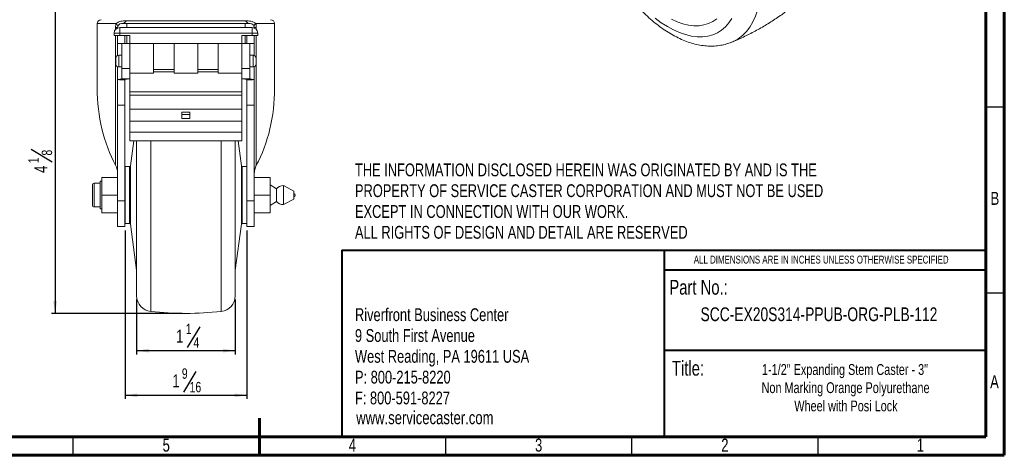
# Model space of a CAD drawing. Header units: inches. Extents: x 0.6 to 16.3, y 0.2 to 11.5.
# Tile 4 of 8: x 5.9 to 16.3, y 0.2 to 4.8. Entities that reach past the tile are written whole.
import ezdxf

# ---------------------------------------------------------------- set-up
doc = ezdxf.new("R2010")
doc.units = ezdxf.units.IN
doc.header["$MEASUREMENT"] = 0
doc.layers.add('FORMAT', color=7, linetype='Continuous')
doc.styles.add('SLDTEXTSTYLE0', font='TXT', dxfattribs={"width": 0.75})
doc.dimstyles.new('SLDDIMSTYLE0', dxfattribs={"dimtxt": 0.137795, "dimasz": 0.13, "dimexe": 0, "dimexo": 0.0625, "dimgap": 0.034449, "dimtad": 1, "dimdec": 6, "dimlfac": 1.2, "dimrnd": 1e-09, "dimzin": 12, "dimdsep": 46, "dimlunit": 5, "dimtxsty": 'SLDTEXTSTYLE0', "dimsah": 1, "dimcen": 0.09, "dimadec": 0, "dimazin": 3, "dimtfac": 1, "dimtofl": 0, "dimtmove": 0, "dimatfit": 3, "dimfxl": 0, "dimfrac": 2, "dimtolj": 1, "dimtzin": 12, "dimarcsym": 0})

# ---------------------------------------------------------------- blocks, each defined once
blk = doc.blocks.new('SW_NOTE_0')
at = {"layer": 'FORMAT', "color": 0, "char_height": 0.13542, "attachment_point": 1, "style": 'SLDTEXTSTYLE0'}
for s, insert in [('Riverfront Business Center', (0, 0.175)), ('9 South First Avenue', (0, -0.045)), ('West Reading, PA 19611 USA', (0, -0.265)), ('P: 800-215-8220', (0, -0.485)), ('F: 800-591-8227', (0, -0.705))]:
    blk.add_mtext(s, dxfattribs=dict(at, insert=insert))
blk = doc.blocks.new('SW_NOTE_1')
at = {"layer": 'FORMAT', "color": 0, "char_height": 0.11458, "attachment_point": 2, "style": 'SLDTEXTSTYLE0'}
for s, insert in [('1-1/2" Expanding Stem Caster - 3"', (1.212, 0.148)), ('Non Marking Orange Polyurethane', (1.218, -0.044)), ('Wheel with Posi Lock', (1.222, -0.237))]:
    blk.add_mtext(s, dxfattribs=dict(at, insert=insert))
blk = doc.blocks.new('SW_NOTE_2')
at = {"layer": 'FORMAT', "color": 0, "char_height": 0.13542, "attachment_point": 1, "style": 'SLDTEXTSTYLE0'}
for s, insert in [('THE INFORMATION DISCLOSED HEREIN WAS ORIGINATED BY AND IS THE', (0, 0.175)), ('PROPERTY OF SERVICE CASTER CORPORATION AND MUST NOT BE USED', (0, -0.045)), ('EXCEPT IN CONNECTION WITH OUR WORK.', (0, -0.265)), ('ALL RIGHTS OF DESIGN AND DETAIL ARE RESERVED', (0, -0.485))]:
    blk.add_mtext(s, dxfattribs=dict(at, insert=insert))
blk = doc.blocks.new('_D_4')
at = {"layer": 'FORMAT'}
for p, q in [((6.919, 5.135), (6.265, 5.135)), ((6.304, 5.135), (6.304, 1.697)), ((6.051, 3.431), (6.272, 3.299)), ((7.648, 1.697), (6.265, 1.697))]:
    blk.add_line(p, q, dxfattribs=at)
for points in [[(6.304, 5.135), (6.284, 5.005), (6.324, 5.005)], [(6.304, 1.697), (6.324, 1.827), (6.284, 1.827)]]:
    blk.add_solid(points, dxfattribs=at)
at = {"layer": 'FORMAT', "attachment_point": 1, "rotation": 90, "style": 'SLDTEXTSTYLE0'}
for s, insert, char_height in [('8', (6.162, 3.365), 0.11), ('1', (6.02, 3.284), 0.11), ('4', (6.083, 3.182), 0.138)]:
    blk.add_mtext(s, dxfattribs=dict(at, insert=insert, char_height=char_height))
blk = doc.blocks.new('_D_5')
at = {"layer": 'FORMAT'}
for p, q in [((7.166, 1.843), (7.166, 1.264)), ((8.208, 1.843), (8.208, 1.264)), ((7.833, 1.556), (7.7, 1.336)), ((7.166, 1.303), (8.208, 1.303))]:
    blk.add_line(p, q, dxfattribs=at)
for points in [[(7.166, 1.303), (7.296, 1.283), (7.296, 1.323)], [(8.208, 1.303), (8.078, 1.323), (8.078, 1.283)]]:
    blk.add_solid(points, dxfattribs=at)
at = {"layer": 'FORMAT', "attachment_point": 1, "style": 'SLDTEXTSTYLE0'}
for s, insert, char_height in [('1', (7.685, 1.588), 0.11), ('1', (7.583, 1.525), 0.138), ('4', (7.767, 1.445), 0.11)]:
    blk.add_mtext(s, dxfattribs=dict(at, insert=insert, char_height=char_height))
blk = doc.blocks.new('_D_6')
at = {"layer": 'FORMAT'}
for p, q in [((7.043, 2.574), (7.043, 0.792)), ((8.331, 2.574), (8.331, 0.792)), ((7.792, 1.084), (7.66, 0.863)), ((7.043, 0.831), (8.331, 0.831))]:
    blk.add_line(p, q, dxfattribs=at)
for points in [[(7.043, 0.831), (7.173, 0.811), (7.173, 0.851)], [(8.331, 0.831), (8.201, 0.851), (8.201, 0.811)]]:
    blk.add_solid(points, dxfattribs=at)
at = {"layer": 'FORMAT', "attachment_point": 1, "style": 'SLDTEXTSTYLE0'}
for s, insert, char_height in [('1', (7.543, 1.052), 0.138), ('9', (7.644, 1.116), 0.11), ('16', (7.726, 0.973), 0.1102)]:
    blk.add_mtext(s, dxfattribs=dict(at, insert=insert, char_height=char_height))

msp = doc.modelspace()

# ---------------------------------------------------------------- linework, layer by layer
at = {"color": 7, "linetype": 'Continuous', "lineweight": 60}
for p, q in [((16.33858268, 11.49606299), (16.33858268, 0.19685039)), ((16.14173228, 11.2992126), (16.14173228, 0.39370079)), ((16.14173228, 2.56889764), (16.14173228, 0.39370079)), ((8.46456693, 0.19685039), (8.46456693, 0.59055118)), ((16.14173228, 0.39370079), (0.78740157, 0.39370079)), ((16.14173228, 0.39370079), (8.77165354, 0.39370079)), ((16.33858268, 0.19685039), (0.59055118, 0.19685039))]:
    msp.add_line(p, q, dxfattribs=at)
at = {"color": 7, "linetype": 'Continuous', "lineweight": 15}
for p, q in [((7.05595252, 4.78932013), (8.31814235, 4.78932013)), ((6.74954746, 4.75955826), (6.74954746, 4.07671157)), ((6.94304744, 4.7178916), (6.96454743, 4.7178916)), ((6.96454743, 4.7178916), (6.96454743, 4.71354995)), ((6.98663077, 4.7178916), (6.98663077, 4.65955817)), ((6.98663077, 4.7178916), (8.3874641, 4.7178916)), ((7.06204743, 4.75955826), (7.00621409, 4.75955826)), ((7.06204743, 4.7178916), (7.06204743, 4.75955826)), ((7.06204743, 4.75955826), (8.31204744, 4.75955826)), ((8.31204744, 4.7178916), (8.31204744, 4.75955826)), ((8.36788078, 4.75955826), (8.31204744, 4.75955826)), ((8.3874641, 4.65955817), (8.3874641, 4.7178916)), ((8.40954745, 4.7178916), (8.40954745, 4.71354995)), ((8.40954745, 4.7178916), (8.43104743, 4.7178916)), ((8.62454742, 4.07671157), (8.62454742, 4.75955826)), ((6.92829741, 4.63455815), (6.92829741, 4.65955817)), ((6.98663077, 4.65955817), (6.92829741, 4.65955817)), ((6.98663077, 4.63455815), (6.92829741, 4.63455815)), ((6.96454743, 4.63455815), (6.96454743, 4.55122482)), ((6.98663077, 4.65955817), (6.98663077, 4.63455815)), ((6.98663077, 4.65955817), (8.3874641, 4.65955817)), ((6.98663077, 4.63455815), (7.09496412, 4.63455815)), ((7.04267244, 4.55122482), (7.04267244, 4.63455815)), ((7.06204743, 4.55122482), (7.06204743, 4.63455815)), ((7.09496412, 4.55122482), (7.09496412, 4.63455815)), ((8.27913075, 4.55122482), (8.27913075, 4.63455815)), ((8.3874641, 4.63455815), (8.27913075, 4.63455815)), ((8.31204744, 4.55122482), (8.31204744, 4.63455815)), ((8.33142244, 4.63455815), (8.33142244, 4.55122482)), ((8.44579747, 4.65955817), (8.3874641, 4.65955817)), ((8.3874641, 4.63455815), (8.3874641, 4.65955817)), ((8.44579747, 4.63455815), (8.3874641, 4.63455815)), ((8.40954745, 4.63455815), (8.40954745, 4.55122482)), ((8.44579747, 4.65955817), (8.44579747, 4.63455815)), ((6.96454743, 4.42344199), (6.96454743, 4.55122482)), ((6.96454743, 4.55122482), (7.01121408, 4.55122482)), ((7.01121408, 4.55122482), (7.09454741, 4.55122482)), ((7.09454741, 4.28370082), (7.09454741, 4.55122482)), ((7.09496412, 4.55122482), (7.09454741, 4.55122482)), ((7.3449641, 4.55122482), (7.09496412, 4.55122482)), ((7.09496412, 4.55122482), (7.09496412, 4.23455828)), ((7.3449641, 4.55122482), (7.56204744, 4.55122482)), ((7.3449641, 4.55122482), (7.3449641, 4.23455828)), ((7.56204744, 4.55122482), (7.81204743, 4.55122482)), ((7.56204744, 4.23455828), (7.56204744, 4.55122482)), ((7.81204743, 4.55122482), (8.02913077, 4.55122482)), ((7.81204743, 4.23455828), (7.81204743, 4.55122482)), ((8.27913075, 4.55122482), (8.02913077, 4.55122482)), ((8.02913077, 4.23455828), (8.02913077, 4.55122482)), ((8.27913075, 4.23455828), (8.27913075, 4.55122482)), ((8.27954746, 4.55122482), (8.27913075, 4.55122482)), ((8.27954746, 4.55122482), (8.36288079, 4.55122482)), ((8.27954746, 4.55122482), (8.27954746, 4.28370082)), ((8.40954745, 4.55122482), (8.36288079, 4.55122482)), ((8.40954745, 4.42344199), (8.40954745, 4.55122482)), ((13.45719839, 4.56379292), (13.45419815, 4.56256421)), ((6.94454746, 4.3637249), (6.94454746, 4.39289155)), ((7.01121408, 4.42622483), (6.97788074, 4.42622483)), ((8.39621413, 4.42622483), (8.36288079, 4.42622483)), ((8.42954742, 4.39289155), (8.42954742, 4.33455812)), ((6.94454746, 4.33455812), (6.94454746, 4.3637249)), ((6.96454743, 4.16779907), (6.96454743, 4.30400781)), ((6.97788074, 4.30122484), (7.01121408, 4.30122484)), ((7.01121408, 4.28370082), (7.09454741, 4.28370082)), ((7.01121408, 4.17622498), (7.01121408, 4.28370082)), ((7.09454741, 4.28370082), (7.09454741, 4.17622498)), ((7.09496412, 4.27539152), (7.09454741, 4.27539152)), ((7.56204744, 4.27539152), (7.3449641, 4.27539152)), ((8.02913077, 4.27539152), (7.81204743, 4.27539152)), ((8.27954746, 4.27539152), (8.27913075, 4.27539152)), ((8.27954746, 4.28370082), (8.36288079, 4.28370082)), ((8.27954746, 4.17622498), (8.27954746, 4.28370082)), ((8.36288079, 4.30122484), (8.39621413, 4.30122484)), ((8.36288079, 4.28370082), (8.36288079, 4.17622498)), ((8.40954745, 4.16779907), (8.40954745, 4.30400781)), ((7.01121408, 4.17622498), (6.96454743, 4.16779907)), ((7.04267244, 4.16779907), (6.96454743, 4.16779907)), ((6.96454743, 3.89806728), (6.96454743, 4.16779907)), ((7.09454741, 4.17622498), (7.01121408, 4.17622498)), ((7.04267244, 4.16865731), (7.0889486, 4.17622498)), ((7.04267244, 4.16779907), (7.04267244, 4.16865731)), ((7.04267244, 4.16322802), (7.04267244, 4.16779907)), ((7.3449641, 4.23455828), (7.09496412, 4.23455828)), ((7.09538077, 4.0389341), (7.09538077, 4.23455828)), ((7.56204744, 4.23455828), (7.81204743, 4.23455828)), ((8.27913075, 4.23455828), (8.02913077, 4.23455828)), ((8.2787141, 4.0389341), (8.2787141, 4.23455828)), ((8.36288079, 4.17622498), (8.27954746, 4.17622498)), ((8.28514628, 4.17622498), (8.33142244, 4.16865731)), ((8.33142244, 4.16779907), (8.33142244, 4.16865731)), ((8.33142244, 4.16779907), (8.40954745, 4.16779907)), ((8.33142244, 4.16322802), (8.33142244, 4.16779907)), ((8.36288079, 4.17622498), (8.40954745, 4.16779907)), ((8.40954745, 4.16779907), (8.40954745, 3.89806728)), ((7.04267244, 4.16322802), (7.04267244, 3.89806728)), ((8.33142244, 3.89806728), (8.33142244, 4.16322802)), ((7.09538077, 4.0389341), (8.2787141, 4.0389341)), ((7.09538077, 4.00388214), (7.09538077, 4.0389341)), ((7.09538077, 4.00388214), (8.2787141, 4.00388214)), ((7.09538077, 3.8539001), (7.09538077, 4.00388214)), ((8.2787141, 4.00388214), (8.2787141, 4.0389341)), ((8.2787141, 3.8539001), (8.2787141, 4.00388214)), ((7.04267244, 3.89806728), (6.96454743, 3.89806728)), ((6.96454743, 2.88756762), (6.96454743, 3.89806728)), ((7.04267244, 3.89806728), (7.04267244, 2.88756762)), ((7.09538077, 3.8539001), (8.2787141, 3.8539001)), ((7.09538077, 3.72928425), (7.09538077, 3.8539001)), ((8.2787141, 3.72928425), (8.2787141, 3.8539001)), ((8.40954745, 3.89806728), (8.33142244, 3.89806728)), ((8.33142244, 2.88756762), (8.33142244, 3.89806728)), ((8.40954745, 3.89806728), (8.40954745, 2.88756762)), ((7.64538077, 3.82490981), (7.64538077, 3.75827454)), ((7.7287141, 3.82490981), (7.64538077, 3.82490981)), ((7.7287141, 3.79988901), (7.64538077, 3.79988901)), ((7.64538077, 3.75827454), (7.7287141, 3.75827454)), ((7.7287141, 3.75827454), (7.7287141, 3.82490981)), ((7.09538077, 3.61304102), (7.09538077, 3.72928425)), ((7.09538077, 3.72928425), (8.2787141, 3.72928425)), ((8.2787141, 3.61304102), (8.2787141, 3.72928425)), ((7.09538077, 3.61304102), (8.2787141, 3.61304102)), ((7.09538077, 3.52049688), (7.09538077, 3.61304102)), ((8.2787141, 3.52049688), (8.2787141, 3.61304102)), ((7.09538077, 3.52049688), (8.2787141, 3.52049688)), ((7.13608495, 3.52049688), (7.09949894, 3.25550188)), ((7.16621409, 3.00330877), (7.16621409, 3.52049688)), ((8.20788079, 3.52049688), (8.20788079, 3.00330877)), ((8.27459593, 3.25550188), (8.23800993, 3.52049688)), ((7.0912439, 3.24830821), (7.0443391, 3.24830821)), ((8.32975577, 3.24830821), (8.28285097, 3.24830821)), ((6.79788078, 2.94705811), (6.79788078, 3.13455828)), ((6.79788078, 3.13455828), (6.96454743, 3.13455828)), ((8.5762141, 3.13455828), (8.40954745, 3.13455828)), ((8.5762141, 2.94705811), (8.5762141, 3.13455828)), ((6.69788075, 2.94705811), (6.69788075, 3.05122495)), ((6.78121407, 3.07205822), (6.71871408, 3.07205822)), ((6.79788078, 3.09289149), (6.78121407, 3.09289149)), ((6.78121407, 3.09289149), (6.78121407, 2.80122497)), ((8.64288078, 3.01372492), (8.5762141, 3.05531128)), ((8.82621408, 2.98872489), (8.71741641, 3.0470582)), ((8.71741641, 2.94705811), (8.71741641, 3.0470582)), ((6.69788075, 2.84289151), (6.69788075, 2.94705811)), ((6.79788078, 2.94705811), (6.96454743, 2.94705811)), ((6.79788078, 2.75955819), (6.79788078, 2.94705811)), ((7.16621409, 1.88265149), (7.16621409, 3.00330877)), ((8.20788079, 3.00330877), (8.20788079, 1.88265149)), ((8.5762141, 2.94705811), (8.40954745, 2.94705811)), ((8.5762141, 2.75955819), (8.5762141, 2.94705811)), ((8.64288078, 2.94705811), (8.64288078, 3.01372492)), ((8.64288078, 2.88039155), (8.64288078, 2.94705811)), ((8.71741641, 2.84705826), (8.71741641, 2.94705811)), ((8.82621408, 2.94705811), (8.82621408, 2.98872489)), ((8.82621408, 2.90539157), (8.82621408, 2.94705811)), ((6.71871408, 2.82205824), (6.78121407, 2.82205824)), ((7.04267244, 2.88756762), (6.96454743, 2.88756762)), ((6.96454743, 2.88756762), (6.96454743, 2.6137248)), ((7.04267244, 2.88756762), (7.04267244, 2.6137248)), ((8.40954745, 2.88756762), (8.33142244, 2.88756762)), ((8.33142244, 2.6137248), (8.33142244, 2.88756762)), ((8.40954745, 2.6137248), (8.40954745, 2.88756762)), ((8.5762141, 2.83880494), (8.64288078, 2.88039155)), ((8.71741641, 2.84705826), (8.82621408, 2.90539157)), ((6.78121407, 2.80122497), (6.79788078, 2.80122497)), ((6.79788078, 2.75955819), (6.96454743, 2.75955819)), ((8.5762141, 2.75955819), (8.40954745, 2.75955819)), ((6.96454743, 2.6137248), (7.04267244, 2.6137248)), ((7.0443391, 2.64580826), (7.0912439, 2.64580826)), ((7.09949894, 2.63861458), (7.16621409, 2.15539163)), ((8.20788079, 2.15539163), (8.27459593, 2.63861458)), ((8.28285097, 2.64580826), (8.32975577, 2.64580826)), ((8.33142244, 2.6137248), (8.40954745, 2.6137248))]:
    msp.add_line(p, q, dxfattribs=at)
at = {"color": 8, "linetype": 'Continuous', "lineweight": 15}
for p, q in [((6.9485186, 4.75955826), (6.74954746, 4.75955826)), ((6.94304744, 4.69833028), (6.94304744, 4.7178916)), ((8.62454742, 4.75955826), (8.42557628, 4.75955826)), ((8.43104743, 4.7178916), (8.43104743, 4.69833028)), ((6.94304744, 3.26207834), (6.94304744, 4.63455815)), ((8.43104743, 4.63455815), (8.43104743, 3.26207834)), ((6.97788074, 4.42622483), (6.97788074, 4.3637249)), ((8.39621413, 4.30122484), (8.39621413, 4.42622483)), ((6.97788074, 4.3637249), (6.97788074, 4.30122484)), ((7.3449641, 4.2512248), (7.56204744, 4.2512248)), ((7.81204743, 4.2512248), (8.02913077, 4.2512248)), ((7.31511808, 3.52049688), (7.31511808, 1.71693425)), ((8.05897679, 3.01206638), (8.05897679, 3.52049688)), ((7.0443391, 3.24830821), (7.0443391, 2.64580826)), ((7.0912439, 2.96297835), (7.0912439, 3.24830821)), ((7.09949894, 3.25550188), (7.09949894, 2.63861458)), ((8.27459593, 2.96335845), (8.27459593, 3.25550188)), ((8.28285097, 3.24830821), (8.28285097, 2.96297835)), ((8.32975577, 2.96297835), (8.32975577, 3.24830821)), ((6.71871408, 3.07205822), (6.71871408, 2.94705811)), ((6.71871408, 2.94705811), (6.71871408, 2.82205824)), ((7.0912439, 2.64580826), (7.0912439, 2.96297835)), ((8.05897679, 1.71693425), (8.05897679, 3.01206638)), ((8.27459593, 2.63861458), (8.27459593, 2.96335845)), ((8.28285097, 2.96297835), (8.28285097, 2.64580826)), ((8.32975577, 2.64580826), (8.32975577, 2.96297835))]:
    msp.add_line(p, q, dxfattribs=at)
at = {"color": 7, "linetype": 'Continuous', "lineweight": 30}
for p, q in [((16.33858268, 3.87795276), (16.14173228, 3.87795276)), ((16.33858268, 1.90944882), (16.14173228, 1.90944882)), ((6.49606299, 0.19685039), (6.49606299, 0.39370079)), ((10.43307087, 0.19685039), (10.43307087, 0.39370079)), ((12.4015748, 0.19685039), (12.4015748, 0.39370079)), ((14.37007874, 0.19685039), (14.37007874, 0.39370079))]:
    msp.add_line(p, q, dxfattribs=at)
at = {"color": 7, "linetype": 'Continuous', "lineweight": 40}
for p, q in [((9.33591247, 2.36343871), (16.14173228, 2.36343871)), ((9.33591247, 2.36343871), (9.33591247, 0.39370079)), ((12.74360818, 2.36343871), (12.74360818, 0.39370079)), ((12.74360818, 2.1586001), (16.14173228, 2.1586001)), ((12.74360818, 1.30774736), (16.14173228, 1.30774736))]:
    msp.add_line(p, q, dxfattribs=at)
at = {"color": 8, "linetype": 'Continuous', "lineweight": 15, "flags": 128}
for points in [[(13.69657236, 5.56548932), (13.69995905, 5.55375216), (13.72297638, 5.46406616), (13.74059546, 5.37560548), (13.75270201, 5.28894381), (13.75921753, 5.20464319), (13.76009975, 5.12325035), (13.75534296, 5.04529314), (13.74497801, 4.97127716), (13.72907211, 4.90168241), (13.70772843, 4.83696026), (13.68108538, 4.77753045), (13.64931575, 4.7237784), (13.61262559, 4.67605271), (13.57125284, 4.63466291), (13.52546583, 4.59987743), (13.47556149, 4.57192186), (13.45719839, 4.56379292)], [(12.64773605, 4.81715123), (12.71185658, 4.76964129), (12.77652094, 4.72822142), (12.8412504, 4.69319827), (12.90556572, 4.66483115), (12.96899073, 4.64333008), (13.03105586, 4.62885425), (13.09130159, 4.62151082), (13.14928189, 4.62135417), (13.20456749, 4.62838545), (13.25674907, 4.64255262), (13.30544031, 4.66375077), (13.35028071, 4.69182297), (13.39093828, 4.72656138), (13.42711201, 4.76770881), (13.45853409, 4.81496061)]]:
    msp.add_lwpolyline(points, dxfattribs=at)
at = {"color": 7, "linetype": 'Continuous', "lineweight": 15, "flags": 128}
for points in [[(12.82034587, 4.80755662), (12.88127681, 4.77937558), (12.94138903, 4.75812942), (13.00016965, 4.74399942), (13.0571172, 4.73710611), (13.11174581, 4.73750832), (13.16358941, 4.74520261), (13.21220568, 4.76012334), (13.25717986, 4.7821432), (13.29812824, 4.81107434)], [(12.82034587, 4.80755662), (12.88127681, 4.77937558), (12.94138903, 4.75812942), (13.00016965, 4.74399942), (13.0571172, 4.73710611), (13.11174581, 4.73750832), (13.16358941, 4.74520261), (13.21220568, 4.76012334), (13.25717986, 4.7821432), (13.29812824, 4.81107434)], [(7.0443391, 3.24830821), (7.04271338, 3.2481481), (7.04267244, 3.24813979)], [(8.33142244, 3.24813979), (8.33138149, 3.2481481), (8.32975577, 3.24830821)], [(7.04267244, 2.64597668), (7.04271338, 2.64596836), (7.0443391, 2.64580826)], [(8.32975577, 2.64580826), (8.33138149, 2.64596836), (8.33142244, 2.64597668)]]:
    msp.add_lwpolyline(points, dxfattribs=at)
at = {"color": 7, "linetype": 'Continuous', "lineweight": 15}
for centre, radius, start, end in [((6.7912141, 4.7595582), 0.04166667, 90, 180), ((7.00281452, 4.82168237), 0.06221706, 273.132233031, 328.657640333), ((8.37128036, 4.82168237), 0.06221706, 211.342359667, 266.867766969), ((8.58288077, 4.7595582), 0.04166667, 0, 90), ((6.98663077, 4.6595582), 0.05833333, 90, 180), ((6.93336288, 4.73032801), 0.03292572, 359.074650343, 62.593518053), ((7.0062141, 4.71789154), 0.04166667, 90, 180), ((8.36788077, 4.71789154), 0.04166667, 0, 90), ((8.3874641, 4.6595582), 0.05833333, 0, 90), ((8.440732, 4.73032801), 0.03292572, 117.406481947, 180.925349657), ((6.97788077, 4.39289154), 0.03333333, 90, 180), ((8.3962141, 4.39289154), 0.03333333, 360, 90), ((6.97788077, 4.3345582), 0.03333333, 180, 270), ((8.3962141, 4.3345582), 0.03333333, 270, 0), ((7.09124391, 3.25664154), 0.00833333, 270, 352.13927414), ((8.28285096, 3.25664154), 0.00833333, 187.86072586, 270), ((6.7187141, 3.05122487), 0.02083333, 90, 180), ((8.71741637, 2.9470582), 0.1, 90, 138.189685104), ((8.8262141, 2.9470582), 0.01659717, 0, 90), ((8.8262141, 2.9470582), 0.01659717, 270, 0), ((6.7187141, 2.84289154), 0.02083333, 180, 270), ((8.71741637, 2.9470582), 0.1, 221.810314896, 270), ((7.09124391, 2.63747487), 0.00833333, 7.86072586, 90), ((8.28285096, 2.63747487), 0.00833333, 90, 172.13927414), ((7.33288077, 1.88265163), 0.16666667, 180, 263.882017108), ((8.0412141, 1.88265163), 0.16666667, 276.117982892, 0), ((7.68704744, 5.18685737), 3.48979917, 263.882017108, 276.117982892)]:
    msp.add_arc(centre, radius, start, end, dxfattribs=at)
for centre, major_axis, ratio, start_param, end_param in [((6.63702332, 3.7595582), (1.63690476, 0), 0.2545454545, 1.3203723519, 1.3693491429), ((8.73707155, 3.7595582), (1.63690476, 0), 0.2545454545, 1.7722435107, 1.8212203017), ((7.68704744, 4.07671157), (0, 1.33888876), 0.7002075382, 1.5707963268, 2.2248895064), ((7.68704744, 4.07671157), (0, 1.33888876), 0.7002075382, 4.0582958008, 4.7123889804), ((6.86038077, 3.1715635), (0, 0.14876542), 0.7002075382, 4.7123889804, 5.36648216), ((8.5137141, 3.1715635), (0, 0.14876542), 0.7002075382, 0.9167031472, 1.5707963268)]:
    msp.add_ellipse(centre, major_axis=major_axis, ratio=ratio, start_param=start_param, end_param=end_param, dxfattribs=at)
for points, knots in [([(11.9934127, 6.23896246), (11.99054689, 6.2141193), (11.98475146, 6.16387999), (11.98304913, 6.08493362), (11.98639367, 6.00338356), (11.99524432, 5.91994208), (12.00932476, 5.83521904), (12.02851594, 5.74968792), (12.05263376, 5.66381976), (12.08149442, 5.5780653), (12.1148992, 5.4928683), (12.1526392, 5.40866625), (12.19449421, 5.32589192), (12.24023327, 5.24497299), (12.28961289, 5.16633457), (12.34237922, 5.09039456), (12.39827004, 5.01756102), (12.45701957, 4.94822802), (12.5183587, 4.88277821), (12.58201576, 4.82158432), (12.64771685, 4.76501081), (12.71518443, 4.71341688), (12.78413271, 4.66716019), (12.85425841, 4.62660065), (12.92520749, 4.5921106), (12.99656408, 4.56405617), (13.06783295, 4.54277553), (13.13845714, 4.52853234), (13.2078157, 4.52150896), (13.27531024, 4.52167057), (13.34025483, 4.52914144), (13.39989217, 4.54226653), (13.43639989, 4.55618803), (13.45324041, 4.56260983)], [0, 0, 0, 0, 0.0319434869, 0.0645979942, 0.0973518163, 0.1301139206, 0.1628348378, 0.1954935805, 0.2280839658, 0.2606094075, 0.293079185, 0.3255060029, 0.3579044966, 0.3902903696, 0.4226799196, 0.4550853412, 0.487522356, 0.5200077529, 0.5525579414, 0.5851882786, 0.6179118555, 0.6507374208, 0.68366603, 0.7166859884, 0.7497659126, 0.7828209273, 0.8157448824, 0.8484019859, 0.8806444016, 0.9123447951, 0.943430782, 0.9739053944, 1, 1, 1, 1]), ([(13.45656072, 4.56440037), (13.47131798, 4.5702708), (13.52929197, 4.59333285), (13.62767411, 4.64036308), (13.75109182, 4.70514315), (13.87033795, 4.77646267), (13.97920632, 4.84830549), (14.04616095, 4.8989745), (14.0763941, 4.92185393)], [0, 0, 0, 0, 0.0664841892, 0.2611837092, 0.4553077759, 0.6487487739, 0.8413936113, 1, 1, 1, 1]), ([(6.94851861, 4.7595582), (6.95178091, 4.76303188), (6.95550892, 4.76612486), (6.96356909, 4.77156387), (6.96791652, 4.77391826), (6.98128618, 4.77993653), (6.99070499, 4.78263551), (7.00948145, 4.78646935), (7.01886646, 4.78761276), (7.03749731, 4.78904151), (7.04673548, 4.78932011), (7.05595254, 4.78932011)], [0, 0, 0, 0, 0.125, 0.125, 0.25, 0.25, 0.5, 0.5, 0.75, 0.75, 1, 1, 1, 1]), ([(8.31814233, 4.78932011), (8.32735639, 4.78932011), (8.3365898, 4.78904161), (8.35520514, 4.78761503), (8.36460447, 4.78647001), (8.38335766, 4.78264326), (8.39279785, 4.77993941), (8.41061163, 4.77192465), (8.41905699, 4.76649988), (8.42557626, 4.7595582)], [0, 0, 0, 0, 0.25, 0.25, 0.5, 0.5, 0.75, 0.75, 1, 1, 1, 1]), ([(6.94304744, 4.71789154), (6.94304744, 4.72511527), (6.94352739, 4.73219407), (6.94536909, 4.74608796), (6.94674401, 4.75294465), (6.94851861, 4.7595582)], [0, 0, 0, 0, 0.5, 0.5, 1, 1, 1, 1]), ([(8.42557626, 4.7595582), (8.42735086, 4.75294465), (8.42872579, 4.74608796), (8.43056749, 4.73219407), (8.43104744, 4.72511527), (8.43104744, 4.71789154)], [0, 0, 0, 0, 0.5, 0.5, 1, 1, 1, 1]), ([(7.0112141, 4.28370954), (7.0112141, 4.29170578), (7.0112141, 4.3074887), (7.0112141, 4.33074446), (7.0112141, 4.35329261), (7.0112141, 4.38563724), (7.0112141, 4.42531529), (7.0112141, 4.46393185), (7.0112141, 4.49076184), (7.0112141, 4.50569847), (7.0112141, 4.51644812), (7.0112141, 4.52372011), (7.0112141, 4.53014209), (7.0112141, 4.53571526), (7.0112141, 4.54044245), (7.0112141, 4.54432247), (7.0112141, 4.54736782), (7.0112141, 4.54954484), (7.0112141, 4.5509487), (7.0112141, 4.55113561), (7.0112141, 4.55122487)], [0, 0, 0, 0, 0.0823677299, 0.1625766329, 0.2406380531, 0.3165642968, 0.5000298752, 0.6580893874, 0.7305357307, 0.7947878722, 0.8260363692, 0.8546507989, 0.8806763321, 0.904173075, 0.9252228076, 0.9439394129, 0.960485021, 0.9750942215, 0.9881067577, 1, 1, 1, 1]), ([(8.36288077, 4.55122487), (8.36288077, 4.55119309), (8.36288077, 4.55112805), (8.36288077, 4.55062154), (8.36288077, 4.5498224), (8.36288077, 4.54869919), (8.36288077, 4.54726283), (8.36288077, 4.5455109), (8.36288077, 4.54344438), (8.36288077, 4.54106293), (8.36288077, 4.53836646), (8.36288077, 4.53535476), (8.36288077, 4.53202766), (8.36288077, 4.528385), (8.36288077, 4.52442665), (8.36288077, 4.52015251), (8.36288077, 4.51556242), (8.36288077, 4.50648296), (8.36288077, 4.49184279), (8.36288077, 4.46417725), (8.36288077, 4.42506594), (8.36288077, 4.3780141), (8.36288077, 4.33006366), (8.36288077, 4.29943774), (8.36288077, 4.28370965)], [0, 0, 0, 0, 0.0071369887, 0.0146074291, 0.0225387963, 0.0310378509, 0.0401915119, 0.0500694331, 0.0607270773, 0.0722086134, 0.0845493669, 0.0977777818, 0.1119169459, 0.1269857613, 0.1429998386, 0.1599721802, 0.1779137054, 0.1968336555, 0.2650354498, 0.3429190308, 0.5008564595, 0.6842581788, 0.8378492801, 1, 1, 1, 1])]:
    msp.add_open_spline(points, degree=3, knots=knots, dxfattribs=at)

# ---------------------------------------------------------------- block references
at = {"layer": 'FORMAT'}
for name, p in [('SW_NOTE_2', (9.47398463, 3.10651057)), ('SW_NOTE_0', (9.47398463, 1.57569456)), ('SW_NOTE_1', (13.44235052, 1.01289555))]:
    msp.add_blockref(name, p, dxfattribs=at)

# ---------------------------------------------------------------- texts
at = {"color": 7, "linetype": 'Continuous', "lineweight": 0, "char_height": 0.13779528, "attachment_point": 2, "style": 'SLDTEXTSTYLE0'}
for s, insert in [('B', (16.23910488, 2.9816999)), ('A', (16.23465524, 1.04272352)), ('5', (7.47892744, 0.37343219)), ('4', (9.44743137, 0.37343219)), ('3', (11.41593531, 0.37343219)), ('2', (13.38443925, 0.37343219)), ('1', (15.45136838, 0.37343219))]:
    msp.add_mtext(s, dxfattribs=dict(at, insert=insert))
at = {"layer": 'FORMAT', "style": 'SLDTEXTSTYLE0'}
for s, insert, char_height, attachment_point in [('ALL DIMENSIONS ARE IN INCHES UNLESS OTHERWISE SPECIFIED', (14.40277655, 2.30707718), 0.0833333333, 2), ('Part No.:', (12.79701821, 2.05106657), 0.15625, 1), ('SCC-EX20S314-PPUB-ORG-PLB-112', (14.37903029, 1.76061647), 0.1458333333, 2), ('Title:', (12.82499383, 1.19534505), 0.15625, 1), ('www.servicecaster.com', (9.48717648, 0.66345164), 0.1377952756, 1)]:
    msp.add_mtext(s, dxfattribs=dict(at, insert=insert, char_height=char_height, attachment_point=attachment_point))

# ---------------------------------------------------------------- dimensions: what is measured, and where the dimension line sits
at = {"layer": 'FORMAT'}
for base, p1, p2, angle, picture, middle in [((6.30417998, 1.6970582), (6.95788077, 5.1345582), (7.68704744, 1.6970582), 90, '_D_4', (6.30417998, 3.31423231)), ((8.33142244, 0.83091647), (7.04267244, 2.61372487), (8.33142244, 2.61372487), 0, '_D_6', (7.71570144, 0.83091647))]:
    dim = msp.add_linear_dim(base=base, p1=p1, p2=p2, angle=angle, dimstyle='SLDDIMSTYLE0', dxfattribs=at)
    dim.commit()
    dim.dimension.update_dxf_attribs({"geometry": picture, "text_midpoint": middle, "dimtype": 160})
dim = msp.add_linear_dim(base=(8.20788077, 1.30335741), p1=(7.1662141, 1.88265163), p2=(8.20788077, 1.88265163), dimstyle='SLDDIMSTYLE0', dxfattribs=at)
dim.commit()
dim.dimension.update_dxf_attribs({"geometry": '_D_5', "text_midpoint": (7.71570144, 1.30335741), "dimtype": 160})

doc.saveas('drawing.dxf')
